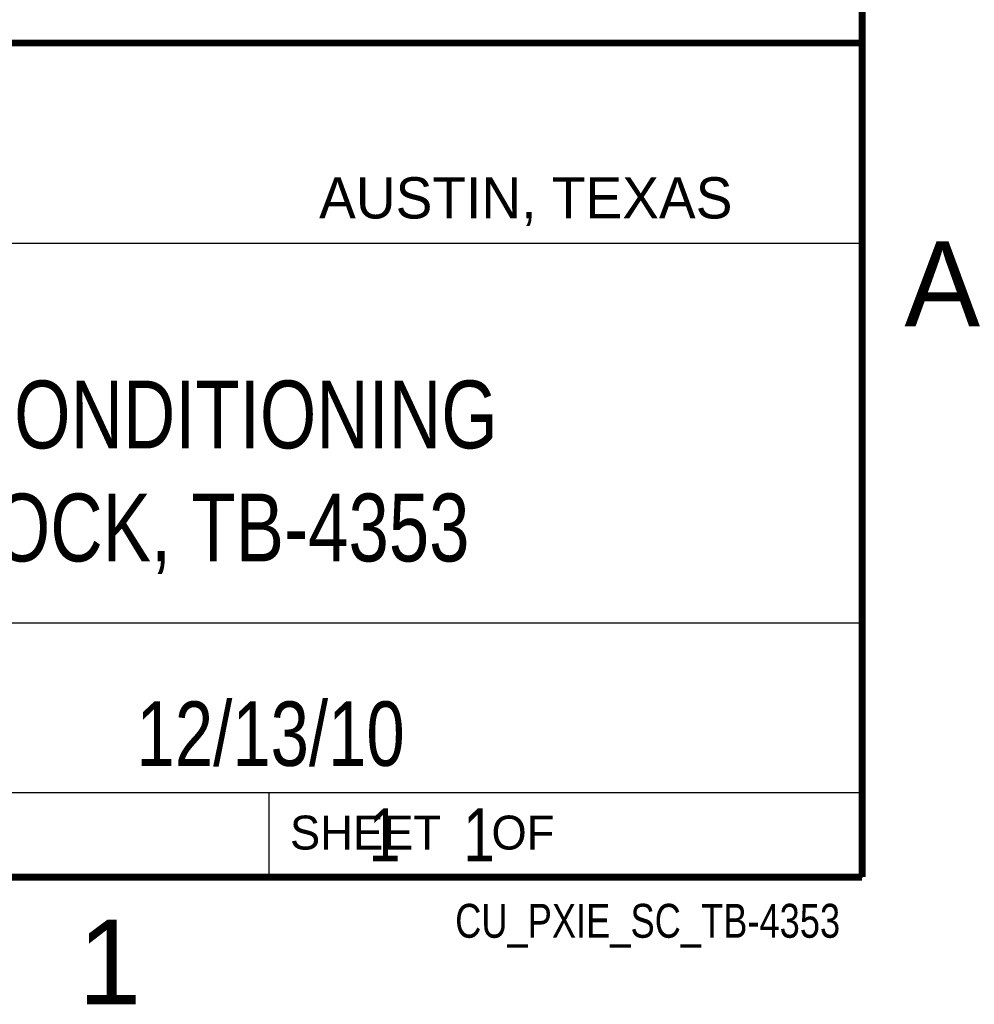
# Model space of a CAD drawing. Header units: inches. Extents: x 0 to 22, y 0 to 17.
# Tile 28 of 59: x 19 to 21.8, y 0.1 to 3. Entities that reach past the tile are written whole.
import ezdxf
from ezdxf.enums import TextEntityAlignment as Align

# ---------------------------------------------------------------- set-up
doc = ezdxf.new("R2010")
doc.units = ezdxf.units.IN
doc.header["$LTSCALE"] = 1.21
doc.header["$MEASUREMENT"] = 0
doc.layers.get('0').update_dxf_attribs({"linetype": 'CONTINUOUS'})
doc.styles.get("Standard").update_dxf_attribs({"font": 'txt', "width": 0.8})

msp = doc.modelspace()

# ---------------------------------------------------------------- linework, layer by layer
at = {"color": 2, "linetype": 'CONTINUOUS'}
for p, q in [((16.3737, 2.9596), (21.5037, 2.9596)), ((16.375, 2.96), (21.5, 2.96)), ((21.5037, 2.9596), (21.5037, 1.2496)), ((16.7288, 2.37), (21.5, 2.37)), ((16.3737, 1.2496), (21.5037, 1.2496)), ((18.01, 1.25), (21.5, 1.25)), ((21.5, 1.25), (21.5, 0.75)), ((16.375, 0.75), (21.5, 0.75)), ((18.01, 0.75), (21.5, 0.75)), ((19.75, 0.75), (21.5, 0.75)), ((19.75, 0.75), (19.75, 0.5)), ((21.5, 0.75), (21.5, 0.5)), ((19.75, 0.5), (21.5, 0.5)), ((20.4977, 0.4994), (21.4977, 0.4994)), ((20.4977, 0.4994), (20.4977, 0.4989)), ((20.4977, 0.4989), (21.4977, 0.4989)), ((21.4977, 0.4994), (21.4977, 0.4989))]:
    msp.add_line(p, q, dxfattribs=at)
at = {"color": 7, "linetype": 'CONTINUOUS', "const_width": 0.02}
for points in [[(21.5, 0.5), (21.5, 16.5)], [(13.6, 2.9595), (21.5, 2.96)], [(0.5, 0.5), (21.5, 0.5)]]:
    msp.add_lwpolyline(points, dxfattribs=at)

# ---------------------------------------------------------------- texts
at = {"color": 2, "linetype": 'CONTINUOUS'}
for s, height, p in [('AUSTIN, TEXAS', 0.121576, (19.898, 2.4426)), ('A', 0.25, (21.625, 2.125)), ('SHEET    OF', 0.1, (19.8121, 0.5815)), ('1', 0.25, (19.1875, 0.125))]:
    msp.add_text(s, height=height, dxfattribs=at).set_placement(p)
at = {"color": 2, "linetype": 'CONTINUOUS', "width": 0.8}
msp.add_text('CU_PXIE_SC_TB-4353', height=0.1, dxfattribs=at).set_placement((21.4352, 0.3213), align=Align.RIGHT)
at = {"color": 7, "linetype": 'CONTINUOUS'}
for s, insert, char_height, width, attachment_point in [('PXIE SIGNAL CONDITIONING\\PTERMINAL BLOCK, TB-4353', (18.9387, 1.9646), 0.2, 3.84, 2), ('12/13/10 ', (19.755, 1.0181), 0.19, 1.368, 2), ('     1    1', (19.8125, 0.7031), 0.15625, 1.375, 1)]:
    msp.add_mtext(s, dxfattribs=dict(at, insert=insert, char_height=char_height, width=width, attachment_point=attachment_point))

doc.saveas('drawing.dxf')
